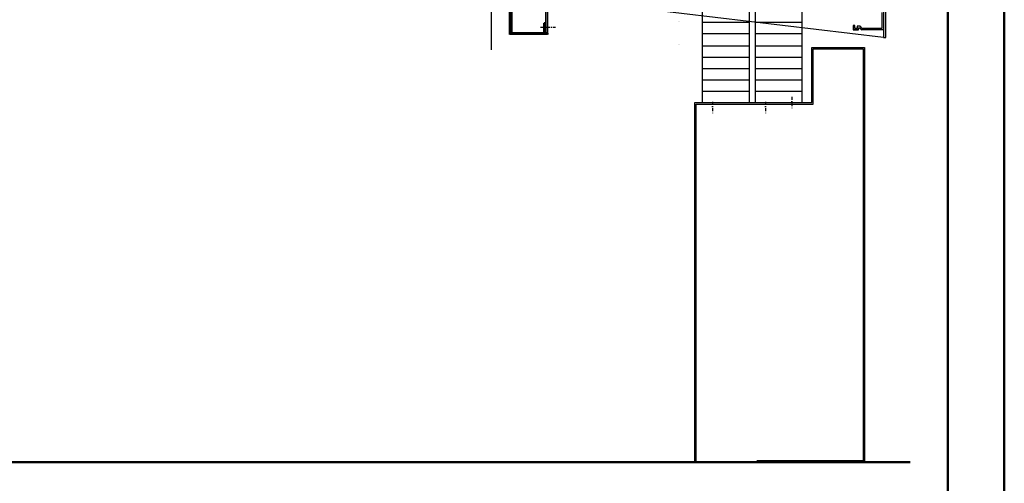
# Model space of a CAD drawing. Extents: x -10367 to -4247, y -676 to 3599.
# Tile 15 of 18: x -5551 to -4247, y 289 to 903. Entities that reach past the tile are written whole.
import ezdxf
from ezdxf.enums import TextEntityAlignment as Align

# ---------------------------------------------------------------- set-up
doc = ezdxf.new("R2010")
doc.units = 0
doc.header["$MEASUREMENT"] = 0
doc.linetypes.add('DASHDOT', pattern=[8.5, 4, -2, 0.5, -2])
doc.layers.get('0').update_dxf_attribs({"linetype": 'CONTINUOUS'})
for name, color, linetype in [('DIM49', 4, 'CONTINUOUS'), ('LE_MIDDLE', 7, 'CONTINUOUS'), ('TXT_DIM49', 2, 'CONTINUOUS')]:
    doc.layers.add(name, color=color, linetype=linetype)
doc.layers.add('LE_ALL', color=7, linetype='CONTINUOUS', lineweight=50)

# ---------------------------------------------------------------- blocks, each defined once
blk = doc.blocks.new('_D32', base_point=(-4776.7, 953.6))
at = {"layer": 'DIM49', "color": 1}
for p, q in [((-4926.7, 1015.2), (-4926.7, 1077.6)), ((-4920.7, 1015.2), (-4932.7, 1015.2)), ((-4932.7, 1015.2), (-4926.7, 985.2)), ((-4929.7, 1013.7), (-4929.7, 1001.7)), ((-4926.7, 985.2), (-4920.7, 1015.2)), ((-4926.7, 1013.7), (-4926.7, 986.7)), ((-4923.7, 1013.7), (-4923.7, 1001.7)), ((-4956.7, 985.2), (-4791.7, 985.2)), ((-4926.7, 953.6), (-4926.7, 985.2)), ((-4956.7, 953.6), (-4791.7, 953.6)), ((-4926.7, 953.6), (-4932.7, 923.6)), ((-4920.7, 923.6), (-4926.7, 953.6)), ((-4926.7, 925.1), (-4926.7, 952.1)), ((-4929.7, 925.1), (-4929.7, 937.1)), ((-4923.7, 925.1), (-4923.7, 937.1)), ((-4932.7, 923.6), (-4920.7, 923.6)), ((-4926.7, 923.6), (-4926.7, 863.6))]:
    blk.add_line(p, q, dxfattribs=at)
at = {"layer": 'TXT_DIM49', "width": 0.491}
blk.add_text('31,6', height=37.5, rotation=90, dxfattribs=at).set_placement((-4949.2, 1008), align=Align.CENTER)

msp = doc.modelspace()

# ---------------------------------------------------------------- linework, layer by layer
for p, q in [((-4646.7, 953.6), (-4646.7, 793.6)), ((-4584.7, 953.6), (-4584.7, 793.6)), ((-4576.7, 953.6), (-4576.7, 793.6)), ((-4514.7, 953.6), (-4514.7, 793.6)), ((-4854.2, 885.6), (-4854.2, 951.6)), ((-4646.7, 900.2), (-4584.7, 900.2)), ((-4576.7, 900.2), (-4514.7, 900.2)), ((-4439.7, 889.8), (-4446.7, 889.8)), ((-4406.7, 889.8), (-4435.5, 889.8)), ((-4851.7, 883.6), (-4901.7, 883.6)), ((-4646.7, 885.2), (-4584.7, 885.2)), ((-4576.7, 885.2), (-4514.7, 885.2)), ((-4646.7, 868.6), (-4584.7, 868.6)), ((-4576.7, 868.6), (-4514.7, 868.6)), ((-4646.7, 853.6), (-4584.7, 853.6)), ((-4576.7, 853.6), (-4514.7, 853.6)), ((-4646.7, 838.6), (-4584.7, 838.6)), ((-4576.7, 838.6), (-4514.7, 838.6)), ((-4646.7, 823.6), (-4584.7, 823.6)), ((-4576.7, 823.6), (-4514.7, 823.6)), ((-4646.7, 808.6), (-4584.7, 808.6)), ((-4576.7, 808.6), (-4514.7, 808.6)), ((-4656.7, 316.6), (-4656.7, 793.6)), ((-4654.7, 318.6), (-4654.7, 791.6))]:
    msp.add_line(p, q)
msp.add_lwpolyline([(-4498.2, 1504.8), (-4498.2, 930.6), (-4406.7, 930.6), (-4406.7, 1504.8), (-4406.7, 879.8), (-4763.5, 922, -0.380108), (-4776.7, 936.9), (-4776.7, 985.2), (-4406.7, 985.2)], format="xyb")
for points in [[(-4406.7, 879.8), (-4403.7, 879.8), (-4403.7, 1504.8), (-4736.7, 1504.8), (-4736.7, 1485.2), (-4406.7, 1485.2)], [(-4851.7, 886.1), (-4853.7, 886.1), (-4853.7, 951.1), (-4851.7, 951.1), (-4851.7, 886.1)], [(-4408.7, 912.8), (-4408.7, 891.8), (-4434.7, 891.8), (-4437.7, 894.8), (-4441.7, 894.8), (-4441.7, 891.8), (-4444.7, 891.8), (-4444.7, 895.8), (-4446.7, 895.8), (-4446.7, 889.8), (-4439.7, 889.8), (-4439.7, 892.8), (-4438.5, 892.8), (-4435.5, 889.8)], [(-4656.7, 793.6), (-4501.7, 793.6), (-4501.7, 866.6), (-4431.7, 866.6), (-4431.7, 316.6), (-4576.7, 316.6)], [(-4654.7, 791.6), (-4499.7, 791.6), (-4499.7, 864.6), (-4433.7, 864.6), (-4433.7, 318.6), (-4574.7, 318.6)]]:
    msp.add_lwpolyline(points)
at = {"layer": 'LE_ALL'}
for p, q in [((-4851.7, 885.6), (-4851.7, 883.6)), ((-9844.7, 316.6), (-4371.3, 316.6))]:
    msp.add_line(p, q, dxfattribs=at)
at = {"layer": 'LE_ALL', "color": 10}
for points in [[(-10366.6, -676.1), (-4246.6, -676.1), (-4246.6, 3598.9), (-10366.6, 3598.9), (-10366.6, -676.1)], [(-10291.6, -601.1), (-4321.6, -601.1), (-4321.6, 3523.9), (-10291.6, 3523.9), (-10291.6, -601.1)]]:
    msp.add_lwpolyline(points, dxfattribs=at)
at = {"layer": 'LE_ALL'}
for points in [[(-4851.7, 951.7), (-4851.7, 953.6), (-4901.7, 953.6), (-4901.7, 883.6)], [(-4851.7, 885.6), (-4899.7, 885.6), (-4899.7, 951.6), (-4851.7, 951.6)], [(-4854.2, 898.6), (-4856.2, 898.6), (-4856.2, 885.6)]]:
    msp.add_lwpolyline(points, dxfattribs=at)
for centre in [(-4676.9, 901.1), (-4676.9, 871.1)]:
    msp.add_ellipse(centre, major_axis=(0.324, 0.017), ratio=0.650406, start_param=3.665889, end_param=3.671896, dxfattribs=at)
at = {"layer": 'LE_MIDDLE', "color": 1, "linetype": 'DASHDOT'}
for p, q in [((-4861.2, 893.6), (-4841.2, 893.6)), ((-4528.2, 801.1), (-4528.2, 784.1)), ((-4633.2, 794.4), (-4633.2, 777.4)), ((-4563.2, 794.4), (-4563.2, 777.4))]:
    msp.add_line(p, q, dxfattribs=at)

# ---------------------------------------------------------------- block references
at = {"layer": 'DIM49'}
msp.add_blockref('_D32', (-4776.7, 953.6), dxfattribs=at)

doc.saveas('drawing.dxf')
